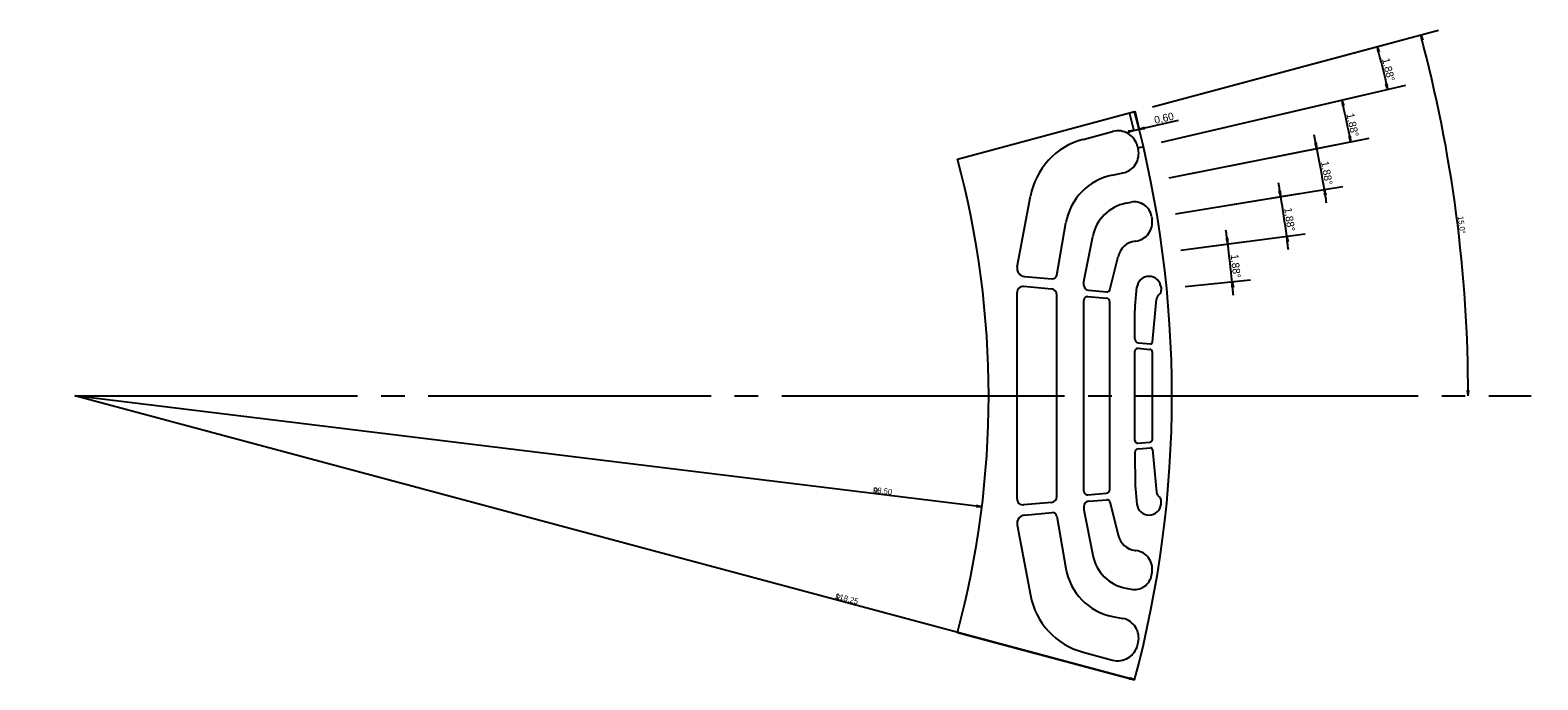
# Model space of a CAD drawing. Extents: x 22 to 262, y 88 to 123.
import ezdxf

# ---------------------------------------------------------------- set-up
doc = ezdxf.new("R2010")
doc.units = 0
doc.header["$MEASUREMENT"] = 0
doc.header["$PDSIZE"] = -1
doc.linetypes.add('SLDCENTERLINES0', pattern=[19.05, 15.24, -1.27, 1.27, -1.27])
doc.layers.get('0').update_dxf_attribs({"linetype": 'CONTINUOUS'})
doc.layers.get('DEFPOINTS').update_dxf_attribs({"linetype": 'CONTINUOUS'})
doc.dimstyles.new('SLDDIMSTYLE0', dxfattribs={"dimtxt": 0.3075, "dimasz": 0.3, "dimexe": 1, "dimexo": 0.0625, "dimgap": 0.076875, "dimtad": 0, "dimtih": 1, "dimtoh": 1, "dimlfac": 2, "dimzin": 12, "dimtxsty": 'STANDARD', "dimcen": 0.09, "dimazin": 3, "dimtfac": 1, "dimtdec": 4, "dimtofl": 0, "dimtmove": 0, "dimatfit": 3, "dimtolj": 1, "dimtzin": 12})
doc.dimstyles.new('SLDDIMSTYLE1', dxfattribs={"dimtxt": 0.3075, "dimasz": 0.3, "dimexe": 1, "dimexo": 0.0625, "dimgap": 0.076875, "dimtad": 0, "dimtih": 1, "dimtoh": 1, "dimdec": 1, "dimlfac": 2, "dimzin": 12, "dimtxsty": 'STANDARD', "dimcen": 0.09, "dimazin": 3, "dimtfac": 1, "dimtdec": 4, "dimtofl": 0, "dimtmove": 0, "dimatfit": 3, "dimtolj": 1, "dimtzin": 12})
doc.dimstyles.new('SLDDIMSTYLE2', dxfattribs={"dimtxt": 0.41, "dimasz": 0.3, "dimexe": 1, "dimexo": 0.0625, "dimgap": 0.1025, "dimtad": 0, "dimtih": 1, "dimtoh": 1, "dimlfac": 2, "dimzin": 12, "dimtxsty": 'STANDARD', "dimcen": 0.09, "dimazin": 3, "dimtfac": 1, "dimtdec": 4, "dimtofl": 0, "dimtmove": 0, "dimatfit": 3, "dimtolj": 1, "dimtzin": 12})
doc.dimstyles.new('SLDDIMSTYLE3', dxfattribs={"dimtxt": 0.41, "dimasz": 0.3, "dimexe": 1, "dimexo": 0.0625, "dimgap": 0.1025, "dimtad": 0, "dimtih": 1, "dimtoh": 1, "dimlfac": 2, "dimtxsty": 'STANDARD', "dimcen": 0.09, "dimazin": 3, "dimtfac": 1, "dimtdec": 4, "dimtofl": 0, "dimtmove": 0, "dimatfit": 3, "dimtolj": 1, "dimtzin": 12})

# ---------------------------------------------------------------- blocks, each defined once
blk = doc.blocks.new('*D0')
at = {"color": 7, "linetype": 'CONTINUOUS'}
blk.add_line((190.926, 97.285), (142.041, 103.276), dxfattribs=at)
at = {"color": 7}
for p, q in [((190.633, 97.359), (190.623, 97.285)), ((190.926, 97.285), (190.623, 97.285)), ((190.926, 97.285), (190.633, 97.359))]:
    blk.add_line(p, q, dxfattribs=at)
at = {"layer": 'DEFPOINTS', "color": 7}
for p in [(142.041, 103.276), (190.926, 97.285)]:
    blk.add_point(p, dxfattribs=at)
at = {"insert": (185.042, 98.006), "attachment_point": 7, "rotation": 353.01364}
for s, char_height in [('98,50', 0.3075), ('R', 0.307)]:
    blk.add_mtext(s, dxfattribs=dict(at, char_height=char_height))
blk = doc.blocks.new('*D1')
at = {"color": 7, "linetype": 'CONTINUOUS'}
blk.add_line((199.152, 87.973), (142.041, 103.276), dxfattribs=at)
at = {"color": 7}
for p, q in [((198.872, 88.087), (198.852, 88.015)), ((199.152, 87.973), (198.852, 88.015)), ((199.152, 87.973), (198.872, 88.087))]:
    blk.add_line(p, q, dxfattribs=at)
at = {"layer": 'DEFPOINTS', "color": 7}
for p in [(142.041, 103.276), (199.152, 87.973)]:
    blk.add_point(p, dxfattribs=at)
at = {"insert": (182.984, 92.305), "attachment_point": 7, "rotation": 345}
for s, char_height in [('118,25', 0.3075), ('R', 0.307)]:
    blk.add_mtext(s, dxfattribs=dict(at, char_height=char_height))
blk = doc.blocks.new('*D2')
at = {"color": 7, "linetype": 'CONTINUOUS'}
blk.add_line((200.118, 118.837), (215.535, 122.968), dxfattribs=at)
at = {"color": 7}
for p, q in [((214.569, 122.709), (214.61, 122.41)), ((214.569, 122.709), (214.682, 122.429)), ((214.61, 122.41), (214.682, 122.429)), ((217.127, 103.276), (217.089, 103.576)), ((217.164, 103.576), (217.089, 103.576)), ((217.127, 103.276), (217.164, 103.576))]:
    blk.add_line(p, q, dxfattribs=at)
at = {"color": 7, "linetype": 'CONTINUOUS'}
blk.add_arc((142.041, 103.276), 75.086, 360, 15, dxfattribs=at)
at = {"layer": 'DEFPOINTS', "color": 7}
for p in [(199.152, 118.578), (22.041, 103.276), (142.041, 103.276), (262.041, 103.276)]:
    blk.add_point(p, dxfattribs=at)
at = {"insert": (216.505, 112.931), "char_height": 0.3075, "attachment_point": 7, "rotation": 277.02215}
blk.add_mtext('15,0%%d', dxfattribs=at)
blk = doc.blocks.new('*D3')
at = {"color": 7, "linetype": 'CONTINUOUS'}
for p, q in [((200.118, 118.837), (213.19, 122.34)), ((200.596, 116.929), (213.776, 120.002))]:
    blk.add_line(p, q, dxfattribs=at)
at = {"color": 7}
for p, q in [((212.224, 122.081), (212.265, 121.782)), ((212.224, 122.081), (212.337, 121.801)), ((212.265, 121.782), (212.337, 121.801)), ((212.769, 120.075), (212.697, 120.058)), ((212.802, 119.775), (212.697, 120.058)), ((212.802, 119.775), (212.769, 120.075))]:
    blk.add_line(p, q, dxfattribs=at)
at = {"color": 7, "linetype": 'CONTINUOUS'}
blk.add_arc((142.041, 103.276), 72.658, 13.125, 15, dxfattribs=at)
at = {"layer": 'DEFPOINTS', "color": 7}
for p in [(199.152, 118.578), (199.622, 116.702), (142.041, 103.276), (142.041, 103.276)]:
    blk.add_point(p, dxfattribs=at)
at = {"insert": (212.407, 121.397), "char_height": 0.41, "attachment_point": 7, "rotation": 283.93784}
blk.add_mtext('1,88%%d', dxfattribs=at)
blk = doc.blocks.new('*D4')
at = {"color": 7, "linetype": 'CONTINUOUS'}
for p, q in [((200.596, 116.929), (211.293, 119.423)), ((201.011, 115.006), (211.784, 117.148))]:
    blk.add_line(p, q, dxfattribs=at)
at = {"color": 7}
for p, q in [((210.319, 119.196), (210.35, 118.895)), ((210.319, 119.196), (210.422, 118.912)), ((210.35, 118.895), (210.422, 118.912)), ((210.78, 117.255), (210.707, 117.24)), ((210.803, 116.953), (210.707, 117.24)), ((210.803, 116.953), (210.78, 117.255))]:
    blk.add_line(p, q, dxfattribs=at)
at = {"color": 7, "linetype": 'CONTINUOUS'}
blk.add_arc((142.041, 103.276), 70.109, 11.25, 13.125, dxfattribs=at)
at = {"layer": 'DEFPOINTS', "color": 7}
for p in [(199.622, 116.702), (200.03, 114.811), (142.041, 103.276), (142.041, 103.276)]:
    blk.add_point(p, dxfattribs=at)
at = {"insert": (210.495, 118.435), "char_height": 0.41, "attachment_point": 7, "rotation": 281.96465}
blk.add_mtext('1,88%%d', dxfattribs=at)
blk = doc.blocks.new('*D5')
at = {"color": 7, "linetype": 'CONTINUOUS'}
for p, q in [((201.011, 115.006), (209.96, 116.786)), ((201.363, 113.07), (210.366, 114.556))]:
    blk.add_line(p, q, dxfattribs=at)
at = {"color": 7}
for p, q in [((208.957, 116.892), (208.884, 116.877)), ((208.979, 116.591), (208.884, 116.877)), ((208.979, 116.591), (208.957, 116.892)), ((209.379, 114.393), (209.391, 114.091)), ((209.379, 114.393), (209.464, 114.103)), ((209.391, 114.091), (209.464, 114.103))]:
    blk.add_line(p, q, dxfattribs=at)
at = {"color": 7, "linetype": 'CONTINUOUS'}
for start, end in [(11.25, 11.87962), (9.375, 11.25), (8.74538, 9.375)]:
    blk.add_arc((142.041, 103.276), 68.249, start, end, dxfattribs=at)
at = {"layer": 'DEFPOINTS', "color": 7}
for p in [(200.03, 114.811), (200.377, 112.907), (142.041, 103.276), (142.041, 103.276)]:
    blk.add_point(p, dxfattribs=at)
at = {"insert": (209.123, 115.862), "char_height": 0.41, "attachment_point": 7, "rotation": 280.09009}
blk.add_mtext('1,88%%d', dxfattribs=at)
blk = doc.blocks.new('*D6')
at = {"color": 7, "linetype": 'CONTINUOUS'}
for p, q in [((201.363, 113.07), (208.019, 114.169)), ((201.652, 111.124), (208.34, 112.004))]:
    blk.add_line(p, q, dxfattribs=at)
at = {"color": 7}
for p, q in [((207.019, 114.308), (206.946, 114.296)), ((207.032, 114.006), (206.946, 114.296)), ((207.032, 114.006), (207.019, 114.308)), ((207.348, 111.874), (207.35, 111.571)), ((207.348, 111.874), (207.424, 111.581)), ((207.35, 111.571), (207.424, 111.581))]:
    blk.add_line(p, q, dxfattribs=at)
at = {"color": 7, "linetype": 'CONTINUOUS'}
for start, end in [(9.375, 10.02736), (7.5, 9.375), (6.84764, 7.5)]:
    blk.add_arc((142.041, 103.276), 65.87, start, end, dxfattribs=at)
at = {"layer": 'DEFPOINTS', "color": 7}
for p in [(200.377, 112.907), (200.661, 110.993), (142.041, 103.276), (142.041, 103.276)]:
    blk.add_point(p, dxfattribs=at)
at = {"insert": (207.137, 113.37), "char_height": 0.41, "attachment_point": 7, "rotation": 278.25862}
blk.add_mtext('1,88%%d', dxfattribs=at)
blk = doc.blocks.new('*D7')
at = {"color": 7, "linetype": 'CONTINUOUS'}
for p, q in [((201.652, 111.124), (205.165, 111.586)), ((201.877, 109.169), (205.403, 109.516))]:
    blk.add_line(p, q, dxfattribs=at)
at = {"color": 7}
for p, q in [((204.17, 111.758), (204.096, 111.748)), ((204.173, 111.456), (204.096, 111.748)), ((204.173, 111.456), (204.17, 111.758)), ((204.408, 109.418), (204.399, 109.116)), ((204.399, 109.116), (204.473, 109.123)), ((204.408, 109.418), (204.473, 109.123))]:
    blk.add_line(p, q, dxfattribs=at)
at = {"color": 7, "linetype": 'CONTINUOUS'}
for start, end in [(7.5, 8.18569), (5.625, 7.5), (4.93931, 5.625)]:
    blk.add_arc((142.041, 103.276), 62.668, start, end, dxfattribs=at)
at = {"layer": 'DEFPOINTS', "color": 7}
for p in [(200.661, 110.993), (200.882, 109.071), (142.041, 103.276), (142.041, 103.276)]:
    blk.add_point(p, dxfattribs=at)
at = {"insert": (204.251, 110.869), "char_height": 0.41, "attachment_point": 7, "rotation": 276.37496}
blk.add_mtext('1,88%%d', dxfattribs=at)
blk = doc.blocks.new('*D8')
at = {"color": 7, "linetype": 'CONTINUOUS'}
for p, q in [((199.103, 117.607), (198.885, 118.541)), ((199.395, 117.676), (199.177, 118.609)), ((199.404, 117.635), (201.513, 118.127)), ((199.112, 117.567), (198.82, 117.499)), ((199.112, 117.567), (199.404, 117.635))]:
    blk.add_line(p, q, dxfattribs=at)
at = {"color": 7}
for p, q in [((199.112, 117.567), (198.812, 117.535)), ((198.812, 117.535), (198.828, 117.462)), ((199.112, 117.567), (198.828, 117.462)), ((199.404, 117.635), (199.688, 117.739)), ((199.404, 117.635), (199.705, 117.667)), ((199.705, 117.667), (199.688, 117.739))]:
    blk.add_line(p, q, dxfattribs=at)
at = {"layer": 'DEFPOINTS', "color": 7}
for p in [(199.33, 116.634), (199.622, 116.702)]:
    blk.add_point(p, dxfattribs=at)
at = {"insert": (200.281, 117.839), "char_height": 0.41, "attachment_point": 7, "rotation": 13.125}
blk.add_mtext('0,60', dxfattribs=at)

msp = doc.modelspace()

# ---------------------------------------------------------------- linework, layer by layer
at = {"color": 7, "linetype": 'CONTINUOUS'}
for p, q in [((189.6133, 116.0226), (199.1518, 118.5785)), ((196.3787, 117.0848), (197.9702, 117.5113)), ((199.3127, 116.7066), (199.3468, 116.5605)), ((197.9669, 115.1647), (198.5175, 115.2743)), ((192.8241, 110.2276), (193.5374, 114.0195)), ((198.6764, 113.6439), (198.9589, 113.7001)), ((200.0685, 112.9321), (200.093, 112.7841)), ((194.9631, 109.7646), (195.4515, 112.5858)), ((196.4165, 109.4249), (196.8965, 111.8608)), ((199.1856, 111.6059), (199.2227, 111.6108)), ((197.8123, 108.9812), (198.2606, 110.7802)), ((193.2208, 109.7044), (194.7151, 109.5737)), ((194.6672, 109.0258), (193.1729, 109.1565)), ((196.4165, 109.2345), (196.4165, 109.4249)), ((196.6665, 108.9616), (197.6626, 108.8745)), ((199.179, 108.1189), (199.2773, 109.1163)), ((200.5758, 109.1163), (200.5905, 108.967)), ((192.8165, 97.7217), (192.8165, 108.8299)), ((194.9665, 97.8524), (194.9665, 108.6992)), ((196.4165, 98.1398), (196.4165, 108.4118)), ((196.636, 108.613), (197.6321, 108.5258)), ((197.8165, 98.2269), (197.8165, 108.3247)), ((200.116, 106.1672), (200.3417, 108.4709)), ((199.1665, 106.3393), (199.1665, 107.8628)), ((199.1665, 100.8698), (199.1665, 105.6818)), ((199.3309, 105.8324), (199.9784, 105.7758)), ((199.357, 106.1313), (200.0045, 106.0747)), ((200.1165, 100.9265), (200.1165, 105.6251)), ((199.3309, 100.7191), (199.9784, 100.7758)), ((199.1665, 100.2123), (199.179, 98.4327)), ((199.357, 100.4203), (200.0045, 100.4769)), ((200.116, 100.3844), (200.3417, 98.0807)), ((199.179, 98.4327), (199.2773, 97.4353)), ((194.6672, 97.5258), (193.1729, 97.3951)), ((196.636, 97.9386), (197.6321, 98.0258)), ((196.6665, 97.59), (197.6626, 97.6771)), ((197.8123, 97.5704), (198.2606, 95.7714)), ((200.5758, 97.4353), (200.5905, 97.5846)), ((193.2208, 96.8472), (194.7151, 96.9779)), ((194.9631, 96.787), (195.4515, 93.9658)), ((196.4165, 97.3171), (196.4165, 97.1267)), ((196.4165, 97.1267), (196.8965, 94.6908)), ((192.8241, 96.324), (193.5374, 92.5321)), ((199.1856, 94.9457), (199.2227, 94.9408)), ((200.0685, 93.6195), (200.093, 93.7675)), ((198.6764, 92.9076), (198.9589, 92.8515)), ((197.9669, 91.3868), (198.5175, 91.2773)), ((189.6133, 90.529), (199.1518, 87.9731)), ((196.3787, 89.4668), (197.9702, 89.0403)), ((199.3127, 89.845), (199.3468, 89.9911))]:
    msp.add_line(p, q, dxfattribs=at)
at = {"color": 7, "linetype": 'SLDCENTERLINES0'}
for p, q in [((199.3298, 116.6336), (199.65, 116.7082)), ((197.8165, 103.2758), (197.8165, 108.2293)), ((142.0415, 103.2758), (220.5208, 103.2758))]:
    msp.add_line(p, q, dxfattribs=at)
for centre, radius, start, end in [((142.0415, 103.2758), 59.125, 345, 15), ((197.3945, 113.2939), 3.9247, 105, 169.345613), ((198.2521, 116.4593), 1.0891, 13.125, 105), ((198.3097, 116.3187), 1.0649, 281.25, 13.125), ((142.0415, 103.2758), 49.25, 345, 15), ((198.5879, 112.0428), 3.1831, 101.25, 170.178706), ((199.1182, 111.423), 2.2645, 101.25, 168.852731), ((199.1421, 112.7792), 0.939, 9.375, 101.25), ((199.0901, 112.6185), 1.0165, 277.5, 9.375), ((199.3294, 110.5138), 1.1015, 97.5, 166.006775), ((193.2594, 110.1457), 0.443, 169.345613, 265), ((194.7353, 109.804), 0.2312, 265, 350.178706), ((199.9266, 109.0523), 0.6524, 5.625, 174.375), ((193.1443, 108.8299), 0.3279, 85, 180), ((194.6386, 108.6992), 0.3279, 0, 85), ((196.6903, 109.2345), 0.2739, 180, 265), ((197.675, 109.0154), 0.1415, 265, 346.006775), ((200.3417, 108.9425), 0.25, 307.416797, 5.625), ((196.6184, 108.4118), 0.2019, 85, 180), ((197.6145, 108.3247), 0.2019, 0, 85), ((201.7789, 107.8628), 2.6124, 174.375, 180), ((200.7318, 108.4327), 0.3919, 127.416797, 174.402443), ((199.3752, 106.3393), 0.2088, 180, 265), ((199.3177, 105.6818), 0.1512, 85, 180), ((199.9652, 105.6251), 0.1512, 0, 85), ((200.0135, 106.1772), 0.1029, 265, 354.402443), ((199.3177, 100.8698), 0.1512, 180, 275), ((199.9652, 100.9265), 0.1512, 275, 0), ((199.3752, 100.2123), 0.2088, 95, 180), ((200.0135, 100.3744), 0.1029, 5.597557, 95), ((193.1443, 97.7217), 0.3279, 180, 275), ((194.6386, 97.8524), 0.3279, 275, 0), ((196.6184, 98.1398), 0.2019, 180, 275), ((196.6903, 97.3171), 0.2739, 95, 180), ((197.6145, 98.2269), 0.2019, 275, 0), ((197.675, 97.5362), 0.1415, 13.993225, 95), ((200.7318, 98.1189), 0.3919, 185.597557, 232.583203), ((200.3417, 97.6091), 0.25, 354.375, 52.583203), ((193.2594, 96.4059), 0.443, 95, 190.654387), ((194.7353, 96.7476), 0.2312, 9.821294, 95), ((199.9266, 97.4992), 0.6524, 185.625, 354.375), ((199.3294, 96.0378), 1.1015, 193.993225, 262.5), ((199.1182, 95.1286), 2.2645, 191.147269, 258.75), ((199.0901, 93.933), 1.0165, 350.625, 82.5), ((198.5879, 94.5088), 3.1831, 189.821294, 258.75), ((199.1421, 93.7724), 0.939, 258.75, 350.625), ((197.3945, 93.2577), 3.9247, 190.654387, 255), ((198.3097, 90.2329), 1.0649, 346.875, 78.75), ((198.2521, 90.0923), 1.0891, 255, 346.875)]:
    msp.add_arc(centre, radius, start, end)
at = {"layer": 'DEFPOINTS'}
for p in [(192.8165, 103.2758), (194.9665, 103.2758), (196.4165, 103.2758), (197.8165, 103.2758), (199.1665, 103.2758), (200.1165, 103.2758), (201.1665, 103.2758)]:
    msp.add_point(p, dxfattribs=at)

# ---------------------------------------------------------------- dimensions: what is measured, and where the dimension line sits
for base, line1, line2, dimstyle, picture, middle in [((216.9664, 108.1866), ((262.0415, 103.2758), (22.0415, 103.2758)), ((142.0415, 103.2758), (199.1518, 118.5785)), 'SLDDIMSTYLE1', '*D2', (216.4848, 113.0765)), ((212.66444, 120.35314), ((199.62193, 116.70168), (142.04145, 103.2758)), ((142.04145, 103.2758), (199.15182, 118.57847)), 'SLDDIMSTYLE2', '*D3', (212.52236, 120.93034)), ((210.6889, 117.5154), ((200.0304, 114.8105), (142.0415, 103.2758)), ((142.0415, 103.2758), (199.6219, 116.7017)), 'SLDDIMSTYLE2', '*D4', (210.5701, 118.0766)), ((209.2858, 114.9438), ((200.3767, 112.907), (142.0415, 103.2758)), ((142.0415, 103.2758), (200.0304, 114.8105)), 'SLDDIMSTYLE2', '*D5', (209.1881, 115.4935)), ((207.275837, 112.407611), ((200.660628, 110.993157), (142.041451, 103.275796)), ((142.041451, 103.275796), (200.376738, 112.906991)), 'SLDDIMSTYLE2', '*D6', (207.198946, 112.940997)), ((204.3552, 109.9283), ((200.8817, 109.0711), (142.0415, 103.2758)), ((142.0415, 103.2758), (200.6606, 110.9932)), 'SLDDIMSTYLE2', '*D7', (204.2987, 110.4379))]:
    dim = msp.add_angular_dim_2l(base=base, line1=line1, line2=line2, dimstyle=dimstyle)
    dim.commit()
    dim.dimension.update_dxf_attribs({"geometry": picture, "text_midpoint": middle, "dimtype": 162})
dim = msp.add_linear_dim(base=(199.1122, 117.5668), p1=(199.3298, 116.6336), p2=(199.6219, 116.7017), angle=13.125, dimstyle='SLDDIMSTYLE3')
dim.commit()
dim.dimension.update_dxf_attribs({"geometry": '*D8', "text_midpoint": (200.7969, 117.9597), "dimtype": 160})
for mpoint, picture, middle in [((190.9258, 97.2854), '*D0', (185.5493, 97.9442)), ((199.1518, 87.9731), '*D1', (183.5873, 92.1436))]:
    dim = msp.add_radius_dim(center=(142.0415, 103.2758), mpoint=mpoint, dimstyle='SLDDIMSTYLE0')
    dim.commit()
    dim.dimension.update_dxf_attribs({"geometry": picture, "text_midpoint": middle, "dimtype": 164})

doc.saveas('drawing.dxf')
